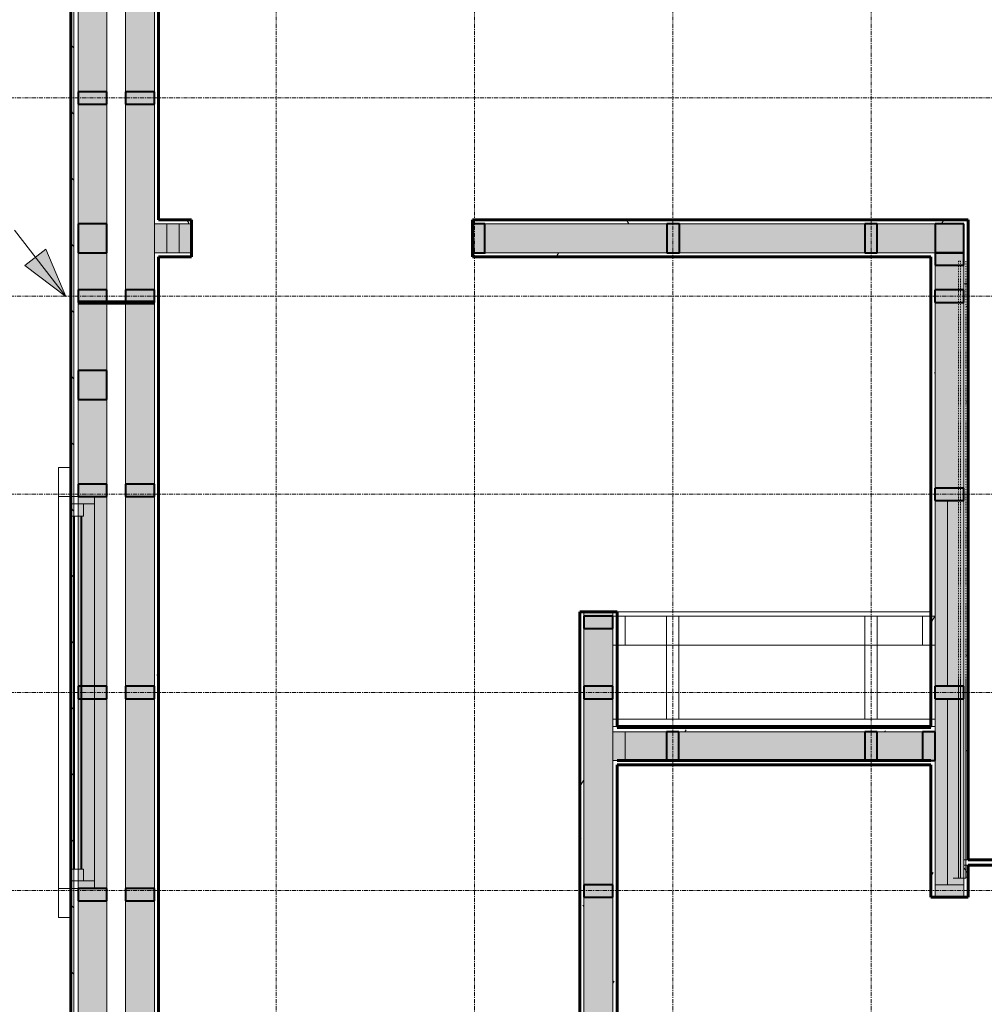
# Model space of a CAD drawing. Header units: inches. Extents: x -639 to 53, y -225 to 536.
# Tile 3 of 10: x -529 to -413, y -146 to -27. Entities that reach past the tile are written whole.
import ezdxf

# ---------------------------------------------------------------- set-up
doc = ezdxf.new("R2010")
doc.units = ezdxf.units.IN
doc.header["$MEASUREMENT"] = 0
doc.linetypes.add('Grid Line 1_2_', pattern=[0.875, 0.5, -0.125, 0.125, -0.125])
doc.linetypes.add('Overhead 1_16_', pattern=[0.101562, 0.0625, -0.039062])
for name, color, linetype, lineweight in [('A-ANNO-TEXT', 2, 'Continuous', 9), ('A-DETL', 5, 'Continuous', 9), ('A-FLOR-HRAL', 1, 'Continuous', 9), ('A-FLOR-OTLN', 6, 'Continuous', 18), ('A-GLAZ', 6, 'Continuous', 18), ('A-GLAZ-GLAS', 6, 'Continuous', 40), ('A-SECT-MBND', 5, 'Overhead 1_16_', 9), ('A-WALL', 2, 'Continuous', 18), ('A-WALL-PATT', 2, 'Continuous', 60), ('I-WALL', 2, 'Continuous', 18), ('S-BEAM', 4, 'Continuous', 9), ('S-COLS', 6, 'Continuous', 9), ('S-GRID', 1, 'Continuous', 9)]:
    doc.layers.add(name, color=color, linetype=linetype, lineweight=lineweight)
pattern_1 = [(0, (0, 0), (15.36, 3.84), [0.634, -10.886, 0.634, -10.886, -61.44]), (0, (0, 0), (15.36, 3.84), [-23.04, 0.634, -22.406, 0.634, -10.886, -26.88]), (0, (0, 0), (15.36, 3.84), [-57.6, 0.634, -7.046, 0.634, -18.566]), (120, (5.76, 1.92), (-11.005538, 11.38215), [0.634, -10.886, 0.634, -10.886, -61.44]), (120, (5.76, 1.92), (-11.005538, 11.38215), [-23.04, 0.634, -22.406, 0.634, -10.886, -26.88]), (120, (5.76, 1.92), (-11.005538, 11.38215), [-57.6, 0.634, -7.046, 0.634, -18.566]), (240, (7.68, 9.6), (-4.354462, -15.22215), [0.634, -10.886, 0.634, -10.886, -61.44]), (240, (7.68, 9.6), (-4.354462, -15.22215), [-23.04, 0.634, -22.406, 0.634, -10.886, -26.88]), (240, (7.68, 9.6), (-4.354462, -15.22215), [-57.6, 0.634, -7.046, 0.634, -18.566])]

# ---------------------------------------------------------------- blocks, each defined once
blk = doc.blocks.new('Trus Joist - TimberStrand LSL - Post Column - TimberStrand_ 1_3E _ 3 1_2 x 3 1_2_-624139-1st Floor Adv_ Framing with Fire Blocking')
at = {"layer": 'S-COLS', "lineweight": 40}
for p, q in [((1.75, 1.75), (-1.75, 1.75)), ((-1.75, 1.75), (-1.75, -1.75)), ((1.75, -1.75), (1.75, 1.75)), ((-1.75, -1.75), (1.75, -1.75))]:
    blk.add_line(p, q, dxfattribs=at)
blk = doc.blocks.new('Dimension Lumber - 2x4-1930577-1st Floor Adv_ Framing with Fire Blocking')
at = {"layer": 'S-BEAM', "lineweight": 40}
for p, q in [((-518.79, 84.58), (-522.29, 84.58)), ((-522.29, 84.58), (-522.29, 83.08)), ((-518.79, 83.08), (-518.79, 84.58)), ((-522.29, 83.08), (-518.79, 83.08))]:
    blk.add_line(p, q, dxfattribs=at)
blk = doc.blocks.new('Dimension Lumber - 2x4-2103957-1st Floor Adv_ Framing with Fire Blocking')
at = {"layer": 'S-BEAM', "lineweight": 40}
for p, q in [((-415.04, -83.42), (-418.54, -83.42)), ((-418.54, -83.42), (-418.54, -84.92)), ((-415.04, -84.92), (-415.04, -83.42)), ((-418.54, -84.92), (-415.04, -84.92))]:
    blk.add_line(p, q, dxfattribs=at)
blk = doc.blocks.new('Dimension Lumber - 2x4-2103960-1st Floor Adv_ Framing with Fire Blocking')
at = {"layer": 'S-BEAM', "lineweight": 40}
for p, q in [((-415.04, -107.42), (-418.54, -107.42)), ((-418.54, -107.42), (-418.54, -108.92)), ((-415.04, -108.92), (-415.04, -107.42)), ((-418.54, -108.92), (-415.04, -108.92))]:
    blk.add_line(p, q, dxfattribs=at)
blk = doc.blocks.new('Dimension Lumber - 2x4-2103970-1st Floor Adv_ Framing with Fire Blocking')
at = {"layer": 'S-BEAM', "lineweight": 40}
for p, q in [((-449.54, -112.92), (-451.04, -112.92)), ((-451.04, -112.92), (-451.04, -116.42)), ((-449.54, -116.42), (-449.54, -112.92)), ((-451.04, -116.42), (-449.54, -116.42))]:
    blk.add_line(p, q, dxfattribs=at)
blk = doc.blocks.new('Dimension Lumber - 2x4-1930590-1st Floor Adv_ Framing with Fire Blocking')
at = {"layer": 'S-BEAM', "lineweight": 40}
for p, q in [((-522.29, -11.42), (-522.29, -12.92)), ((-518.79, -11.42), (-522.29, -11.42)), ((-518.79, -12.92), (-518.79, -11.42)), ((-522.29, -12.92), (-518.79, -12.92))]:
    blk.add_line(p, q, dxfattribs=at)
blk = doc.blocks.new('Dimension Lumber - 2x4-2775721-1st Floor Adv_ Framing with Fire Blocking')
at = {"layer": 'S-BEAM', "lineweight": 40}
for p, q in [((-522.29, -107.42), (-522.29, -108.92)), ((-518.79, -107.42), (-522.29, -107.42)), ((-518.79, -108.92), (-518.79, -107.42)), ((-522.29, -108.92), (-518.79, -108.92))]:
    blk.add_line(p, q, dxfattribs=at)
blk = doc.blocks.new('Dimension Lumber - 2x4-3134938-1st Floor Adv_ Framing with Fire Blocking')
at = {"layer": 'S-BEAM', "lineweight": 40}
for p, q in [((-457.54, -98.92), (-461.04, -98.92)), ((-461.04, -98.92), (-461.04, -100.42)), ((-457.54, -100.42), (-457.54, -98.92)), ((-461.04, -100.42), (-457.54, -100.42))]:
    blk.add_line(p, q, dxfattribs=at)
blk = doc.blocks.new('Dimension Lumber - 2x4-3133946-1st Floor Adv_ Framing with Fire Blocking')
at = {"layer": 'S-BEAM', "lineweight": 40}
for p, q in [((-425.54, -112.92), (-427.04, -112.92)), ((-427.04, -112.92), (-427.04, -116.42)), ((-425.54, -116.42), (-425.54, -112.92)), ((-427.04, -116.42), (-425.54, -116.42))]:
    blk.add_line(p, q, dxfattribs=at)
blk = doc.blocks.new('Dimension Lumber - 2x4-2103961-1st Floor Adv_ Framing with Fire Blocking')
at = {"layer": 'S-BEAM', "lineweight": 40}
for p, q in [((-415.04, -59.42), (-418.54, -59.42)), ((-418.54, -59.42), (-418.54, -60.92)), ((-415.04, -60.92), (-415.04, -59.42)), ((-418.54, -60.92), (-415.04, -60.92))]:
    blk.add_line(p, q, dxfattribs=at)
blk = doc.blocks.new('Dimension Lumber - 2x4-2102621-1st Floor Adv_ Framing with Fire Blocking')
at = {"layer": 'S-BEAM', "lineweight": 40}
for p, q in [((-457.54, -131.45), (-461.04, -131.45)), ((-461.04, -131.45), (-461.04, -132.95)), ((-457.54, -132.95), (-457.54, -131.45)), ((-461.04, -132.95), (-457.54, -132.95))]:
    blk.add_line(p, q, dxfattribs=at)
blk = doc.blocks.new('Railing - Railing-1626505-1st Floor Adv_ Framing with Fire Blocking')
at = {"layer": 'A-FLOR-HRAL'}
for p, q in [((-415.69, -130.67), (-415.69, -106.63)), ((-415.44, -130.67), (-415.44, -106.63)), ((-415.44, -130.67), (-415.69, -130.67))]:
    blk.add_line(p, q, dxfattribs=at)
at = {"layer": 'A-SECT-MBND'}
for p, q in [((-415.69, -55.92), (-415.44, -55.92)), ((-415.69, -106.63), (-415.69, -55.92)), ((-415.44, -106.63), (-415.44, -55.92))]:
    blk.add_line(p, q, dxfattribs=at)
blk = doc.blocks.new('Railing - Railing-V1-1st Floor Adv_ Framing with Fire Blocking')
at = {"layer": 'A-FLOR-HRAL'}
for p, q in [((-415.69, -130.67), (-415.69, -106.63)), ((-415.44, -130.67), (-415.44, -106.63)), ((-415.44, -130.67), (-415.69, -130.67))]:
    blk.add_line(p, q, dxfattribs=at)
at = {"layer": 'A-SECT-MBND'}
for p, q in [((-415.69, -55.92), (-415.44, -55.92)), ((-415.69, -106.63), (-415.69, -55.92)), ((-415.44, -106.63), (-415.44, -55.92))]:
    blk.add_line(p, q, dxfattribs=at)
blk = doc.blocks.new('Railing - Railing-V2-1st Floor Adv_ Framing with Fire Blocking')
at = {"layer": 'A-FLOR-HRAL'}
for p, q in [((-415.69, -130.67), (-415.69, -106.63)), ((-415.44, -130.67), (-415.44, -106.63)), ((-415.44, -130.67), (-415.69, -130.67))]:
    blk.add_line(p, q, dxfattribs=at)
at = {"layer": 'A-SECT-MBND'}
for p, q in [((-415.69, -55.92), (-415.44, -55.92)), ((-415.69, -106.63), (-415.69, -55.92)), ((-415.44, -106.63), (-415.44, -55.92))]:
    blk.add_line(p, q, dxfattribs=at)
blk = doc.blocks.new('Railing - Railing-V3-1st Floor Adv_ Framing with Fire Blocking')
at = {"layer": 'A-FLOR-HRAL'}
for p, q in [((-415.69, -130.67), (-415.69, -106.63)), ((-415.44, -130.67), (-415.44, -106.63)), ((-415.44, -130.67), (-415.69, -130.67))]:
    blk.add_line(p, q, dxfattribs=at)
at = {"layer": 'A-SECT-MBND'}
for p, q in [((-415.69, -55.92), (-415.44, -55.92)), ((-415.69, -106.63), (-415.69, -55.92)), ((-415.44, -106.63), (-415.44, -55.92))]:
    blk.add_line(p, q, dxfattribs=at)
blk = doc.blocks.new('Railing - Railing-V4-1st Floor Adv_ Framing with Fire Blocking')
at = {"layer": 'A-FLOR-HRAL'}
for p, q in [((-415.69, -130.67), (-415.69, -106.63)), ((-415.44, -130.67), (-415.44, -106.63)), ((-415.44, -130.67), (-415.69, -130.67))]:
    blk.add_line(p, q, dxfattribs=at)
at = {"layer": 'A-SECT-MBND'}
for p, q in [((-415.69, -55.92), (-415.44, -55.92)), ((-415.69, -106.63), (-415.69, -55.92)), ((-415.44, -106.63), (-415.44, -55.92))]:
    blk.add_line(p, q, dxfattribs=at)
blk = doc.blocks.new('Railing - Railing-V5-1st Floor Adv_ Framing with Fire Blocking')
at = {"layer": 'A-FLOR-HRAL'}
for p, q in [((-415.69, -130.67), (-415.69, -106.63)), ((-415.44, -130.67), (-415.44, -106.63)), ((-415.44, -130.67), (-415.69, -130.67))]:
    blk.add_line(p, q, dxfattribs=at)
at = {"layer": 'A-SECT-MBND'}
for p, q in [((-415.69, -55.92), (-415.44, -55.92)), ((-415.69, -106.63), (-415.69, -55.92)), ((-415.44, -106.63), (-415.44, -55.92))]:
    blk.add_line(p, q, dxfattribs=at)
blk = doc.blocks.new('Railing - Railing-V6-1st Floor Adv_ Framing with Fire Blocking')
at = {"layer": 'A-FLOR-HRAL'}
for p, q in [((-415.69, -130.67), (-415.69, -106.63)), ((-415.44, -130.67), (-415.44, -106.63)), ((-415.44, -130.67), (-415.69, -130.67))]:
    blk.add_line(p, q, dxfattribs=at)
at = {"layer": 'A-SECT-MBND'}
for p, q in [((-415.69, -55.92), (-415.44, -55.92)), ((-415.69, -106.63), (-415.69, -55.92)), ((-415.44, -106.63), (-415.44, -55.92))]:
    blk.add_line(p, q, dxfattribs=at)
blk = doc.blocks.new('Railing - Railing-V7-1st Floor Adv_ Framing with Fire Blocking')
at = {"layer": 'A-FLOR-HRAL'}
for p, q in [((-415.69, -130.67), (-415.69, -106.63)), ((-415.44, -130.67), (-415.44, -106.63)), ((-415.44, -130.67), (-415.69, -130.67))]:
    blk.add_line(p, q, dxfattribs=at)
at = {"layer": 'A-SECT-MBND'}
for p, q in [((-415.69, -55.92), (-415.44, -55.92)), ((-415.69, -106.63), (-415.69, -55.92)), ((-415.44, -106.63), (-415.44, -55.92))]:
    blk.add_line(p, q, dxfattribs=at)
blk = doc.blocks.new('Railing - Railing-V8-1st Floor Adv_ Framing with Fire Blocking')
at = {"layer": 'A-FLOR-HRAL'}
for p, q in [((-415.69, -130.67), (-415.69, -106.63)), ((-415.44, -130.67), (-415.44, -106.63)), ((-415.44, -130.67), (-415.69, -130.67))]:
    blk.add_line(p, q, dxfattribs=at)
at = {"layer": 'A-SECT-MBND'}
for p, q in [((-415.69, -55.92), (-415.44, -55.92)), ((-415.69, -106.63), (-415.69, -55.92)), ((-415.44, -106.63), (-415.44, -55.92))]:
    blk.add_line(p, q, dxfattribs=at)
blk = doc.blocks.new('Railing - Railing-V9-1st Floor Adv_ Framing with Fire Blocking')
at = {"layer": 'A-FLOR-HRAL'}
for p, q in [((-415.69, -130.67), (-415.69, -106.63)), ((-415.44, -130.67), (-415.44, -106.63)), ((-415.44, -130.67), (-415.69, -130.67))]:
    blk.add_line(p, q, dxfattribs=at)
at = {"layer": 'A-SECT-MBND'}
for p, q in [((-415.69, -55.92), (-415.44, -55.92)), ((-415.69, -106.63), (-415.69, -55.92)), ((-415.44, -106.63), (-415.44, -55.92))]:
    blk.add_line(p, q, dxfattribs=at)
blk = doc.blocks.new('Railing - Railing-V10-1st Floor Adv_ Framing with Fire Blocking')
at = {"layer": 'A-FLOR-HRAL'}
for p, q in [((-415.69, -130.67), (-415.69, -106.63)), ((-415.44, -130.67), (-415.44, -106.63)), ((-415.44, -130.67), (-415.69, -130.67))]:
    blk.add_line(p, q, dxfattribs=at)
at = {"layer": 'A-SECT-MBND'}
for p, q in [((-415.69, -55.92), (-415.44, -55.92)), ((-415.69, -106.63), (-415.69, -55.92)), ((-415.44, -106.63), (-415.44, -55.92))]:
    blk.add_line(p, q, dxfattribs=at)
blk = doc.blocks.new('Railing - Railing-V11-1st Floor Adv_ Framing with Fire Blocking')
at = {"layer": 'A-FLOR-HRAL'}
for q in [(-414.82, -106.63), (-416.32, -130.67)]:
    blk.add_line((-414.82, -130.67), q, dxfattribs=at)
at = {"layer": 'A-SECT-MBND'}
blk.add_line((-414.82, -106.63), (-414.82, -55.92), dxfattribs=at)
blk = doc.blocks.new('Single Awning - 48_ x 15_-2775562-1st Floor Adv_ Framing with Fire Blocking')
at = {"layer": 'A-GLAZ'}
for p, q in [((-27.25, 6.81), (27.25, 6.81)), ((-27.25, 5.31), (-27.25, 6.81)), ((-23.75, 6.81), (23.75, 6.81)), ((-23.75, 5.31), (-23.75, 6.81)), ((23.75, 5.31), (23.75, 6.81)), ((27.25, 6.81), (27.25, 5.31)), ((27.25, 5.31), (-27.25, 5.31)), ((23.75, 5.31), (-23.75, 5.31)), ((-23.75, 5.31), (-23.75, 2.44)), ((-23.75, 5.31), (23.75, 5.31)), ((-22.83, 2.44), (-22.83, 5.31)), ((-22.83, 5.31), (-21.38, 5.31)), ((-21.38, 5.31), (-21.38, 3.78)), ((21.37, 5.31), (-0.73, 5.31)), ((22.83, 5.31), (21.37, 5.31)), ((21.37, 5.31), (21.37, 3.78)), ((21.37, 3.78), (21.37, 5.31)), ((22.83, 5.31), (22.83, 2.44)), ((23.75, 2.44), (23.75, 5.31)), ((-21.38, 3.78), (-22.83, 3.78)), ((21.37, 3.78), (22.83, 3.78)), ((-23.75, 2.44), (23.75, 2.44))]:
    blk.add_line(p, q, dxfattribs=at)
at = {"layer": 'A-GLAZ-GLAS'}
for p, q in [((21.37, 4.94), (-21.38, 4.94)), ((21.37, 4.06), (-21.38, 4.06))]:
    blk.add_line(p, q, dxfattribs=at)
blk = doc.blocks.new('Trus Joist - TimberStrand LSL - Post Column - TimberStrand_ 1_3E _ 3 1_2 x 3 1_2_-1957847-1st Floor Adv_ Framing with Fire Blocking')
at = {"layer": 'S-COLS', "lineweight": 40}
for p, q in [((1.75, 1.75), (-1.75, 1.75)), ((-1.75, 1.75), (-1.75, -1.75)), ((1.75, -1.75), (1.75, 1.75)), ((-1.75, -1.75), (1.75, -1.75))]:
    blk.add_line(p, q, dxfattribs=at)
blk = doc.blocks.new('Dimension Lumber - 2x4-3132897-1st Floor Adv_ Framing with Fire Blocking')
at = {"layer": 'S-BEAM'}
for p, q in [((-449.54, -98.92), (-451.04, -98.92)), ((-451.04, -98.92), (-451.04, -102.42)), ((-449.54, -102.42), (-449.54, -98.92)), ((-451.04, -102.42), (-449.54, -102.42))]:
    blk.add_line(p, q, dxfattribs=at)

msp = doc.modelspace()

# ---------------------------------------------------------------- hatches: boundary and pattern name
at = {"layer": 'A-ANNO-TEXT'}
msp.add_hatch(color=7, dxfattribs=at).paths.add_polyline_path([(-523.7856, -60.2017), (-526.1857, -54.4725), (-528.7288, -56.4401)], flags=0)
at = {"layer": 'A-WALL-PATT', "lineweight": 9}
h = msp.add_hatch(dxfattribs=at)
h.set_pattern_fill('FP_2', color=256, style=0, pattern_type=2)
h.set_pattern_definition([(135, (0, 0), (-4.006467, -4.006467), [])])
h.paths.add_polyline_path([(-523.1611, -181.0429), (-522.7861, -181.0429), (-522.7861, 39.0821), (-523.1611, 39.0821), (-523.1611, -155.7809)], flags=0)
h.paths.add_polyline_path([(-522.7861, 62.5821), (-522.7861, 132.7071), (-523.1611, 132.7071), (-523.1611, 62.5821)], flags=0)
at = {"layer": 'A-WALL-PATT'}
h = msp.add_hatch(color=256, dxfattribs=at)
h.paths.add_polyline_path([(-518.7861, -180.1679), (-518.7861, 39.0821), (-522.2861, 39.0821), (-522.2861, -180.1679), (-520.9374, -180.1679)], flags=0)
h.paths.add_polyline_path([(-518.7861, 62.5821), (-518.7861, 131.8321), (-522.2861, 131.8321), (-522.2861, 62.5821)], flags=0)
h = msp.add_hatch(color=256, dxfattribs=at)
h.paths.add_polyline_path([(-516.5361, -174.4179), (-513.0361, -174.4179), (-513.0361, 39.0821), (-516.5361, 39.0821), (-516.5361, -168.0883)], flags=0)
h.paths.add_polyline_path([(-513.0361, 62.5821), (-513.0361, 126.0821), (-516.5361, 126.0821), (-516.5361, 62.5821)], flags=0)
at = {"layer": 'A-WALL-PATT', "lineweight": 9}
h = msp.add_hatch(dxfattribs=at)
h.set_pattern_fill('FP_1', color=256, style=0, pattern_type=2)
h.set_pattern_definition(pattern_1)
h.paths.add_polyline_path([(-513.0361, -170.9179), (-512.5361, -170.9179), (-512.5361, -54.9179), (-513.0361, -54.9179), (-513.0361, -168.0883)], flags=0)
h.paths.add_polyline_path([(-513.0361, -51.4179), (-512.5361, -51.4179), (-512.5361, 39.0821), (-513.0361, 39.0821), (-513.0361, -8.0919)], flags=0)
h.paths.add_polyline_path([(-512.5361, 62.5821), (-512.5361, 122.5821), (-513.0361, 122.5821), (-513.0361, 62.5821)], flags=0)
h = msp.add_hatch(dxfattribs=at)
h.set_pattern_fill('FP_1', color=256, style=0, pattern_type=2)
h.set_pattern_definition(pattern_1)
h.paths.add_polyline_path([(-418.5353, -51.4179), (-415.0353, -51.4179), (-415.0353, -50.9179), (-474.5361, -50.9179), (-474.5361, -51.4179), (-419.0353, -51.4179)], flags=0)
h.paths.add_polyline_path([(-508.5361, -51.4179), (-508.5361, -50.9179), (-512.5361, -50.9179), (-512.5361, -51.4179)], flags=0)
h = msp.add_hatch(dxfattribs=at)
h.set_pattern_fill('FP_1', color=256, style=0, pattern_type=2)
h.set_pattern_definition(pattern_1)
h.paths.add_polyline_path([(-414.5353, -132.9502), (-414.5353, -129.0747), (-415.0353, -129.0747), (-415.0353, -132.9502)], flags=0)
h.paths.add_polyline_path([(-415.0353, -128.4497), (-414.5353, -128.4497), (-414.5353, -50.9179), (-415.0353, -50.9179), (-415.0353, -118.8586)], flags=0)
at = {"layer": 'A-WALL-PATT'}
h = msp.add_hatch(color=256, dxfattribs=at)
h.paths.add_polyline_path([(-418.5353, -54.9179), (-418.5353, -51.4179), (-474.5361, -51.4179), (-474.5361, -54.9179), (-419.0353, -54.9179)], flags=0)
h.paths.add_polyline_path([(-513.0361, -54.9179), (-508.5361, -54.9179), (-508.5361, -51.4179), (-513.0361, -51.4179)], flags=0)
for points in [[(-415.0353, -132.9502), (-415.0353, -51.4179), (-418.5353, -51.4179), (-418.5353, -132.9502)], [(-461.0361, -170.9179), (-457.5361, -170.9179), (-457.5361, -98.4179), (-461.0361, -98.4179), (-461.0361, -170.4179)], [(-419.0353, -116.4179), (-418.5353, -116.4179), (-418.5353, -112.9179), (-457.5361, -112.9179), (-457.5361, -116.4179), (-425.4595, -116.4179)]]:
    msp.add_hatch(color=256, dxfattribs=at).paths.add_polyline_path(points, flags=0)
at = {"layer": 'A-WALL-PATT', "lineweight": 9}
h = msp.add_hatch(dxfattribs=at)
h.set_pattern_fill('FP_1', color=256, style=0, pattern_type=2)
h.set_pattern_definition(pattern_1)
h.paths.add_polyline_path([(-419.0353, -55.4179), (-419.0353, -54.9179), (-474.5361, -54.9179), (-474.5361, -55.4179), (-473.1984, -55.4179)], flags=0)
h.paths.add_polyline_path([(-512.5361, -55.4179), (-508.5361, -55.4179), (-508.5361, -54.9179), (-512.5361, -54.9179)], flags=0)
h = msp.add_hatch(dxfattribs=at)
h.set_pattern_fill('FP_1', color=256, style=0, pattern_type=2)
h.set_pattern_definition(pattern_1)
h.paths.add_polyline_path([(-418.5353, -132.9502), (-418.5353, -116.4179), (-419.0353, -116.4179), (-419.0353, -132.9502)], flags=0)
h.paths.add_polyline_path([(-419.0353, -112.2929), (-418.5353, -112.2929), (-418.5353, -54.9179), (-419.0353, -54.9179), (-419.0353, -106.5512)], flags=0)
h = msp.add_hatch(dxfattribs=at)
h.set_pattern_fill('FP_1', color=256, style=0, pattern_type=2)
h.set_pattern_definition(pattern_1)
h.paths.add_polyline_path([(-461.0361, -170.4179), (-461.0361, -98.4179), (-461.5361, -98.4179), (-461.5361, -170.4179)], flags=0)
h = msp.add_hatch(dxfattribs=at)
h.set_pattern_fill('FP_1', color=256, style=0, pattern_type=2)
h.set_pattern_definition(pattern_1)
h.paths.add_polyline_path([(-457.5361, -170.4179), (-457.0361, -170.4179), (-457.0361, -116.4179), (-457.5361, -116.4179), (-457.5361, -155.7809)], flags=0)
h.paths.add_polyline_path([(-457.0361, -112.2929), (-457.0361, -98.4179), (-457.5361, -98.4179), (-457.5361, -112.2929)], flags=0)
h = msp.add_hatch(dxfattribs=at)
h.set_pattern_fill('FP_1', color=256, style=0, pattern_type=2)
h.set_pattern_definition(pattern_1)
h.paths.add_polyline_path([(-418.5353, -112.9179), (-418.5353, -112.2929), (-457.5361, -112.2929), (-457.5361, -112.9179), (-419.0353, -112.9179)], flags=0)
at = {"layer": 'A-WALL-PATT', "lineweight": 18}
msp.add_hatch(color=256, dxfattribs=at).paths.add_polyline_path([(-419.0353, -116.4179), (-418.5353, -116.4179), (-418.5353, -112.9179), (-457.5361, -112.9179), (-457.5361, -116.4179), (-425.4595, -116.4179)], flags=0)
at = {"layer": 'A-WALL-PATT', "lineweight": 9}
h = msp.add_hatch(dxfattribs=at)
h.set_pattern_fill('FP_1', color=256, style=0, pattern_type=2)
h.set_pattern_definition(pattern_1)
h.paths.add_polyline_path([(-419.0353, -112.9179), (-419.0353, -112.4179), (-457.0361, -112.4179), (-457.0361, -112.9179), (-425.4595, -112.9179)], flags=0)

# ---------------------------------------------------------------- linework, layer by layer
at = {"layer": 'A-ANNO-TEXT', "color": 7}
for p, q in [((-523.7856, -60.2017), (-529.9802, -52.1955)), ((-526.1857, -54.4725), (-528.7288, -56.4401)), ((-523.7856, -60.2017), (-526.1857, -54.4725)), ((-528.7288, -56.4401), (-523.7856, -60.2017))]:
    msp.add_line(p, q, dxfattribs=at)
at = {"layer": 'A-DETL', "lineweight": 106}
msp.add_line((-513.0361, -60.9179), (-522.2861, -60.9179), dxfattribs=at)
at = {"layer": 'A-FLOR-OTLN'}
for p, q in [((-419.0353, -98.4179), (-457.0361, -98.4179)), ((-457.0361, -112.2929), (-457.0361, -112.4179)), ((-419.0353, -112.4179), (-419.0353, -112.2929))]:
    msp.add_line(p, q, dxfattribs=at)
at = {"layer": 'A-WALL'}
for p, q in [((-522.7861, -181.0429), (-522.7861, 132.7071)), ((-522.2861, 39.0821), (-522.2861, -180.1679)), ((-518.7861, 39.0821), (-518.7861, -176.6679)), ((-513.0361, 39.0821), (-513.0361, -51.4179)), ((-516.5361, 8.5821), (-516.5361, -174.4179)), ((-513.0361, -54.9179), (-513.0361, -158.9179))]:
    msp.add_line(p, q, dxfattribs=at)
at = {"layer": 'A-WALL', "lineweight": 60}
for p, q in [((-523.1611, -181.0429), (-523.1611, 39.0821)), ((-512.5361, -50.9179), (-512.5361, 39.0821)), ((-512.5361, -170.4179), (-512.5361, -55.4179))]:
    msp.add_line(p, q, dxfattribs=at)
at = {"layer": 'I-WALL', "lineweight": 60}
for p, q in [((-508.5361, -50.9179), (-512.5361, -50.9179)), ((-508.5361, -55.4179), (-508.5361, -50.9179)), ((-414.5353, -50.9179), (-474.5361, -50.9179)), ((-474.5361, -50.9179), (-474.5361, -55.4179)), ((-414.5353, -128.4497), (-414.5353, -50.9179)), ((-512.5361, -55.4179), (-508.5361, -55.4179)), ((-474.5361, -55.4179), (-419.0353, -55.4179)), ((-419.0353, -55.4179), (-419.0353, -112.2929)), ((-461.5361, -98.4179), (-461.5361, -170.4179)), ((-457.0361, -98.4179), (-461.5361, -98.4179)), ((-457.0361, -112.2929), (-457.0361, -98.4179)), ((-419.0353, -112.2929), (-457.0361, -112.2929)), ((-419.0353, -112.4179), (-457.0361, -112.4179)), ((-457.0361, -116.4179), (-419.0353, -116.4179)), ((-457.0361, -116.9179), (-419.0353, -116.9179)), ((-457.0361, -170.4179), (-457.0361, -116.9179)), ((-419.0353, -116.9179), (-419.0353, -132.9502)), ((-377.8171, -128.4497), (-414.5353, -128.4497)), ((-414.5353, -132.9502), (-414.5353, -129.0747)), ((-414.5353, -129.0747), (-377.8171, -129.0747)), ((-419.0353, -132.9502), (-414.5353, -132.9502))]:
    msp.add_line(p, q, dxfattribs=at)
at = {"layer": 'I-WALL'}
for p, q in [((-508.5361, -51.4179), (-513.0361, -51.4179)), ((-415.0353, -51.4179), (-474.5361, -51.4179)), ((-415.0353, -132.9502), (-415.0353, -51.4179)), ((-513.0361, -54.9179), (-508.5361, -54.9179)), ((-474.5361, -54.9179), (-418.5353, -54.9179)), ((-418.5353, -112.9179), (-418.5353, -54.9179)), ((-414.5353, -58.6804), (-415.0353, -58.6804)), ((-461.0361, -158.9179), (-461.0361, -98.4179)), ((-457.5361, -112.9179), (-457.5361, -98.4179)), ((-457.5361, -112.2929), (-418.5353, -112.2929)), ((-457.5361, -112.9179), (-418.5353, -112.9179)), ((-457.5361, -170.9179), (-457.5361, -116.4179)), ((-457.0361, -116.4179), (-457.5361, -116.4179)), ((-418.5353, -116.4179), (-419.0353, -116.4179)), ((-418.5353, -132.9502), (-418.5353, -116.4179)), ((-415.0353, -128.4497), (-414.5353, -128.4497)), ((-414.5353, -129.0747), (-415.0353, -129.0747))]:
    msp.add_line(p, q, dxfattribs=at)
at = {"layer": 'S-BEAM'}
for p, q in [((-522.2861, 131.8321), (-522.2861, -176.6679)), ((-518.7861, 131.8321), (-518.7861, -176.6679)), ((-516.5361, 8.5821), (-516.5361, -174.4179)), ((-513.0361, 8.5821), (-513.0361, -174.4179)), ((-513.0361, -51.4179), (-511.5361, -51.4179)), ((-513.0361, -54.9179), (-513.0361, -51.4179)), ((-511.5361, -51.4179), (-511.5361, -54.9179)), ((-510.0357, -51.4179), (-511.5361, -51.4179)), ((-510.0357, -54.9179), (-510.0357, -51.4179)), ((-510.0357, -51.4179), (-508.5357, -51.4179)), ((-508.5357, -51.4179), (-508.5357, -54.9179)), ((-511.5361, -54.9179), (-513.0361, -54.9179)), ((-510.0357, -54.9179), (-511.5361, -54.9179)), ((-508.5357, -54.9179), (-510.0357, -54.9179)), ((-418.5353, -54.9179), (-415.0353, -54.9179)), ((-418.5353, -131.4497), (-418.5353, -54.9179)), ((-415.0353, -131.4497), (-415.0353, -54.9179)), ((-418.5353, -84.9179), (-417.0353, -84.9179)), ((-418.5353, -84.9179), (-418.5353, -107.4179)), ((-417.0353, -107.4179), (-417.0353, -84.9179)), ((-457.5361, -98.9179), (-456.0361, -98.9179)), ((-457.5361, -102.4179), (-457.5361, -98.9179)), ((-456.0361, -98.9179), (-418.5353, -98.9179)), ((-456.0361, -98.9179), (-456.0361, -102.4179)), ((-418.5353, -98.9179), (-420.0353, -98.9179)), ((-420.0353, -98.9179), (-420.0353, -102.4179)), ((-418.5353, -98.9179), (-418.5353, -102.4179)), ((-418.5353, -102.4179), (-418.5353, -98.9179)), ((-461.0361, -100.4179), (-457.5361, -100.4179)), ((-461.0361, -169.4179), (-461.0361, -100.4179)), ((-457.5361, -169.4179), (-457.5361, -100.4179)), ((-456.0361, -102.4179), (-457.5361, -102.4179)), ((-456.0361, -102.4179), (-418.5353, -102.4179)), ((-451.0361, -102.4179), (-449.5361, -102.4179)), ((-451.0361, -102.4179), (-451.0361, -111.4179)), ((-449.5361, -111.4179), (-449.5361, -102.4179)), ((-427.0361, -102.4179), (-425.5361, -102.4179)), ((-427.0361, -102.4179), (-427.0361, -111.4179)), ((-425.5361, -111.4179), (-425.5361, -102.4179)), ((-420.0353, -102.4179), (-418.5353, -102.4179)), ((-417.0353, -107.4179), (-418.5353, -107.4179)), ((-418.5353, -108.9179), (-417.0353, -108.9179)), ((-418.5353, -108.9179), (-418.5353, -131.4497)), ((-417.0353, -131.4497), (-417.0353, -108.9179)), ((-457.5361, -112.9179), (-457.5361, -111.4179)), ((-418.5353, -111.4179), (-457.5361, -111.4179)), ((-449.5361, -111.4179), (-451.0361, -111.4179)), ((-425.5361, -111.4179), (-427.0361, -111.4179)), ((-418.5353, -111.4179), (-418.5353, -112.9179)), ((-457.5361, -112.9179), (-456.0361, -112.9179)), ((-457.5361, -116.4179), (-457.5361, -112.9179)), ((-457.5361, -112.9179), (-418.5353, -112.9179)), ((-456.0361, -112.9179), (-418.5353, -112.9179)), ((-456.0361, -112.9179), (-456.0361, -116.4179)), ((-418.5353, -112.9179), (-418.5353, -116.4179)), ((-456.0361, -116.4179), (-457.5361, -116.4179)), ((-456.0361, -116.4179), (-418.5353, -116.4179)), ((-415.0353, -131.4497), (-418.5353, -131.4497)), ((-417.0353, -131.4497), (-418.5353, -131.4497))]:
    msp.add_line(p, q, dxfattribs=at)
at = {"layer": 'S-BEAM', "lineweight": 40}
for p, q in [((-473.0357, -51.4179), (-474.5357, -51.4179)), ((-474.5357, -51.4179), (-474.5357, -54.9179)), ((-473.0357, -54.9179), (-473.0357, -51.4179)), ((-474.5357, -54.9179), (-473.0357, -54.9179)), ((-415.0353, -54.9183), (-418.5353, -54.9183)), ((-418.5353, -54.9183), (-418.5353, -56.4183)), ((-415.0353, -56.4183), (-415.0353, -54.9183)), ((-418.5353, -56.4183), (-415.0353, -56.4183)), ((-418.5353, -112.9179), (-420.0353, -112.9179)), ((-420.0353, -112.9179), (-420.0353, -116.4179)), ((-418.5353, -116.4179), (-418.5353, -112.9179)), ((-420.0353, -116.4179), (-418.5353, -116.4179))]:
    msp.add_line(p, q, dxfattribs=at)
at = {"layer": 'S-GRID', "linetype": 'Grid Line 1_2_'}
for p, q in [((-522.2861, 171.4586), (-522.2861, -224.8316)), ((-498.2861, 171.4586), (-498.2861, -224.8316)), ((-474.2861, 171.4586), (-474.2861, -224.8316)), ((-450.2861, 171.4586), (-450.2861, -224.8316)), ((-426.2861, 171.4586), (-426.2861, -224.8316)), ((52.715, -36.1679), (-638.9476, -36.1679)), ((52.715, -60.1679), (-638.9476, -60.1679)), ((52.715, -84.1679), (-638.9476, -84.1679)), ((52.715, -108.1679), (-638.9476, -108.1679)), ((52.715, -132.1679), (-638.9476, -132.1679))]:
    msp.add_line(p, q, dxfattribs=at)

# ---------------------------------------------------------------- block references
at = {"layer": 'A-FLOR-HRAL'}
for name in ['Railing - Railing-V11-1st Floor Adv_ Framing with Fire Blocking', 'Railing - Railing-1626505-1st Floor Adv_ Framing with Fire Blocking', 'Railing - Railing-V1-1st Floor Adv_ Framing with Fire Blocking', 'Railing - Railing-V2-1st Floor Adv_ Framing with Fire Blocking', 'Railing - Railing-V3-1st Floor Adv_ Framing with Fire Blocking', 'Railing - Railing-V4-1st Floor Adv_ Framing with Fire Blocking', 'Railing - Railing-V5-1st Floor Adv_ Framing with Fire Blocking', 'Railing - Railing-V6-1st Floor Adv_ Framing with Fire Blocking', 'Railing - Railing-V7-1st Floor Adv_ Framing with Fire Blocking', 'Railing - Railing-V8-1st Floor Adv_ Framing with Fire Blocking', 'Railing - Railing-V9-1st Floor Adv_ Framing with Fire Blocking', 'Railing - Railing-V10-1st Floor Adv_ Framing with Fire Blocking']:
    msp.add_blockref(name, (0, 0), dxfattribs=at)
at = {"layer": 'A-GLAZ', "rotation": 89.99999999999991}
msp.add_blockref('Single Awning - 48_ x 15_-2775562-1st Floor Adv_ Framing with Fire Blocking', (-517.8486, -108.1679), dxfattribs=at)
at = {"layer": 'S-BEAM'}
for name, p in [('Dimension Lumber - 2x4-1930590-1st Floor Adv_ Framing with Fire Blocking', (0, -24)), ('Dimension Lumber - 2x4-1930590-1st Floor Adv_ Framing with Fire Blocking', (5.75, -24)), ('Dimension Lumber - 2x4-1930590-1st Floor Adv_ Framing with Fire Blocking', (0, -48)), ('Dimension Lumber - 2x4-1930590-1st Floor Adv_ Framing with Fire Blocking', (5.75, -48)), ('Dimension Lumber - 2x4-2103961-1st Floor Adv_ Framing with Fire Blocking', (0, 0)), ('Dimension Lumber - 2x4-1930577-1st Floor Adv_ Framing with Fire Blocking', (0, -167.5)), ('Dimension Lumber - 2x4-1930577-1st Floor Adv_ Framing with Fire Blocking', (5.75, -167.5)), ('Dimension Lumber - 2x4-2103957-1st Floor Adv_ Framing with Fire Blocking', (0, 0)), ('Dimension Lumber - 2x4-3134938-1st Floor Adv_ Framing with Fire Blocking', (0, 0)), ('Dimension Lumber - 2x4-3132897-1st Floor Adv_ Framing with Fire Blocking', (0, 0)), ('Dimension Lumber - 2x4-3132897-1st Floor Adv_ Framing with Fire Blocking', (24, 0)), ('Dimension Lumber - 2x4-2775721-1st Floor Adv_ Framing with Fire Blocking', (0, 0)), ('Dimension Lumber - 2x4-2775721-1st Floor Adv_ Framing with Fire Blocking', (5.75, 0)), ('Dimension Lumber - 2x4-1930577-1st Floor Adv_ Framing with Fire Blocking', (61.25, -192)), ('Dimension Lumber - 2x4-2103960-1st Floor Adv_ Framing with Fire Blocking', (0, 0)), ('Dimension Lumber - 2x4-2103970-1st Floor Adv_ Framing with Fire Blocking', (0, 0)), ('Dimension Lumber - 2x4-3133946-1st Floor Adv_ Framing with Fire Blocking', (0, 0)), ('Dimension Lumber - 2x4-1930590-1st Floor Adv_ Framing with Fire Blocking', (0, -120.5)), ('Dimension Lumber - 2x4-1930590-1st Floor Adv_ Framing with Fire Blocking', (5.75, -120.5)), ('Dimension Lumber - 2x4-2102621-1st Floor Adv_ Framing with Fire Blocking', (0, 0))]:
    msp.add_blockref(name, p, dxfattribs=at)
at = {"layer": 'S-BEAM', "rotation": 89.99999999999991}
for p in [(-366.4107, 467.3682), (-342.4541, 467.3682)]:
    msp.add_blockref('Dimension Lumber - 2x4-1930577-1st Floor Adv_ Framing with Fire Blocking', p, dxfattribs=at)
at = {"layer": 'S-COLS'}
for name, p in [('Trus Joist - TimberStrand LSL - Post Column - TimberStrand_ 1_3E _ 3 1_2 x 3 1_2_-1957847-1st Floor Adv_ Framing with Fire Blocking', (-520.5361, -53.1679)), ('Trus Joist - TimberStrand LSL - Post Column - TimberStrand_ 1_3E _ 3 1_2 x 3 1_2_-624139-1st Floor Adv_ Framing with Fire Blocking', (-416.7853, -53.1679)), ('Trus Joist - TimberStrand LSL - Post Column - TimberStrand_ 1_3E _ 3 1_2 x 3 1_2_-1957847-1st Floor Adv_ Framing with Fire Blocking', (-520.5361, -70.9179))]:
    msp.add_blockref(name, p, dxfattribs=at)

doc.saveas('drawing.dxf')
